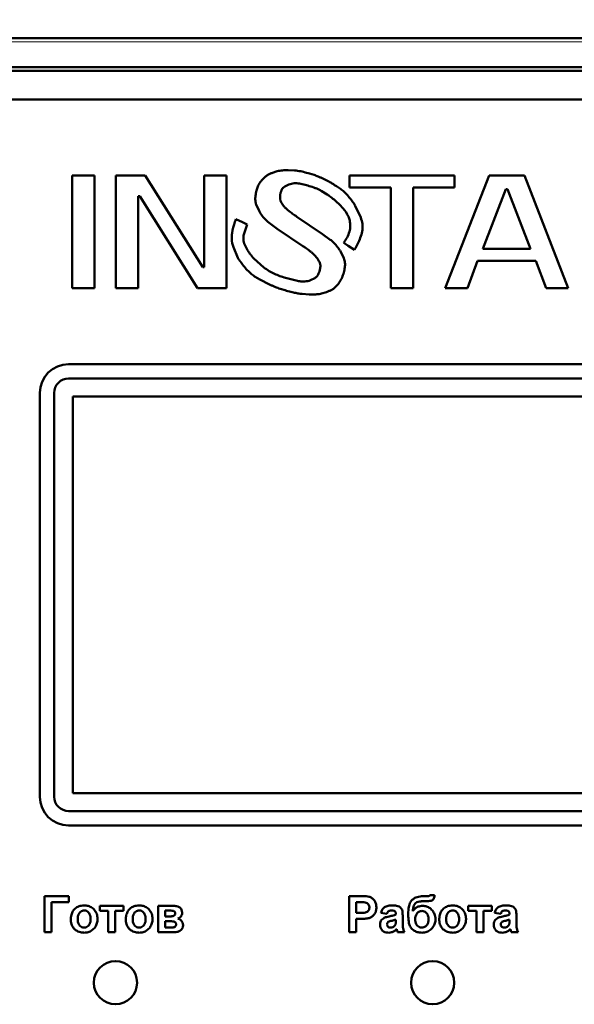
# Model space of a CAD drawing. Header units: millimetres. Extents: x 0 to 210, y 0 to 297.
# Tile 4 of 7: x 63 to 101, y 170 to 239. Entities that reach past the tile are written whole.
import ezdxf

# ---------------------------------------------------------------- set-up
doc = ezdxf.new("R2010")
doc.units = ezdxf.units.MM
doc.styles.add('SLDTEXTSTYLE0', font='TXT', dxfattribs={"width": 0.7, "bigfont": 'bigfont'})
doc.styles.add('SLDTEXTSTYLE1', font='TXT', dxfattribs={"width": 0.7})
doc.dimstyles.new('SLDDIMSTYLE0', dxfattribs={"dimtxt": 5, "dimasz": 5, "dimexe": 0, "dimexo": 0.0625, "dimgap": 1.25, "dimtad": 2, "dimdec": 1, "dimrnd": 1e-09, "dimzin": 12, "dimdsep": 46, "dimtxsty": 'SLDTEXTSTYLE1', "dimsah": 1, "dimcen": 0.09, "dimadec": 0, "dimazin": 3, "dimtfac": 1, "dimtdec": 3, "dimtofl": 0, "dimtmove": 0, "dimatfit": 3, "dimfxl": 0, "dimfrac": 2, "dimtolj": 1, "dimtzin": 12, "dimarcsym": 0})

# ---------------------------------------------------------------- blocks, each defined once
blk = doc.blocks.new('_D')
at = {"color": 7, "linetype": 'Continuous', "lineweight": 0}
for p, q in [((43.765, 230.329), (43.765, 256.32)), ((138.765, 230.329), (138.765, 256.32)), ((43.765, 255.32), (138.765, 255.32))]:
    blk.add_line(p, q, dxfattribs=at)
at = {"color": 7, "linetype": 'Continuous', "lineweight": 18}
for points in [[(43.765, 255.32), (48.765, 254.55), (48.765, 256.089)], [(138.765, 255.32), (133.765, 256.089), (133.765, 254.55)]]:
    blk.add_solid(points, dxfattribs=at)
at = {"color": 7, "linetype": 'Continuous', "lineweight": 18, "insert": (89.311, 261.765), "char_height": 5, "attachment_point": 1, "style": 'SLDTEXTSTYLE0'}
blk.add_mtext('Ш', dxfattribs=at)

msp = doc.modelspace()

# ---------------------------------------------------------------- linework, layer by layer
at = {"color": 7, "linetype": 'Continuous', "lineweight": 50}
for p, q in [((131.765, 237.319), (50.765, 237.319)), ((50.765, 235.319), (131.765, 235.319)), ((131.765, 235.069), (50.765, 235.069)), ((52.958, 233.069), (129.573, 233.069)), ((80.478, 228.095), (80.161, 227.99)), ((81.689, 228.152), (81.249, 228.171)), ((66.265, 227.811), (66.265, 219.978)), ((67.81, 227.811), (66.265, 227.811)), ((67.81, 219.978), (67.81, 227.811)), ((71.324, 227.811), (69.301, 227.811)), ((69.301, 227.811), (69.301, 219.978)), ((75.318, 221.433), (71.324, 227.811)), ((75.424, 227.811), (75.424, 221.433)), ((76.968, 227.811), (75.424, 227.811)), ((76.968, 219.978), (76.968, 227.811)), ((79.631, 227.692), (79.433, 227.489)), ((83.05, 227.836), (82.716, 227.937)), ((84.011, 227.412), (83.698, 227.568)), ((92.784, 227.811), (85.488, 227.811)), ((85.488, 227.811), (85.488, 226.972)), ((95.18, 227.811), (92.144, 219.978)), ((92.784, 226.972), (92.784, 227.811)), ((97.629, 227.811), (95.18, 227.811)), ((100.664, 219.978), (97.629, 227.811)), ((79.138, 227.027), (79.056, 226.767)), ((81.006, 227.036), (81.281, 227.171)), ((82.022, 227.239), (82.51, 227.126)), ((83.521, 226.746), (83.946, 226.492)), ((84.593, 227.049), (84.59, 227.05)), ((84.597, 227.05), (84.593, 227.049)), ((84.732, 226.968), (84.597, 227.05)), ((85.488, 226.972), (88.364, 226.972)), ((88.364, 226.972), (88.364, 219.978)), ((89.908, 219.978), (89.908, 226.972)), ((89.908, 226.972), (92.784, 226.972)), ((94.753, 222.719), (96.351, 226.86)), ((96.351, 226.86), (96.457, 226.86)), ((96.457, 226.86), (98.055, 222.719)), ((70.845, 219.978), (70.845, 226.357)), ((70.845, 226.357), (70.952, 226.357)), ((70.952, 226.357), (74.945, 219.978)), ((80.687, 226.44), (80.719, 226.588)), ((80.718, 226.048), (80.691, 226.173)), ((79.026, 225.786), (79.223, 225.347)), ((80.95, 225.662), (80.852, 225.792)), ((81.405, 225.256), (81.231, 225.395)), ((85.892, 225.706), (85.897, 225.709)), ((86.281, 224.877), (85.892, 225.706)), ((78.086, 224.56), (77.62, 224.775)), ((83.631, 223.741), (81.852, 224.937)), ((78.407, 224.394), (78.086, 224.56)), ((78.152, 223.628), (78.407, 224.394)), ((79.926, 224.51), (80.473, 224.109)), ((80.473, 224.109), (82.261, 222.91)), ((84.164, 223.349), (83.631, 223.741)), ((77.442, 222.823), (77.763, 222.101)), ((85.104, 223.12), (85.402, 222.913)), ((85.402, 222.913), (85.84, 222.638)), ((98.055, 222.719), (94.753, 222.719)), ((77.763, 222.101), (77.754, 222.094)), ((79.557, 221.419), (78.855, 222.053)), ((83.055, 222.295), (83.273, 222.034)), ((85.113, 222.056), (84.893, 222.505)), ((75.424, 221.433), (75.318, 221.433)), ((83.475, 221.518), (83.436, 221.247)), ((93.678, 219.978), (94.381, 221.88)), ((94.381, 221.88), (98.427, 221.88)), ((98.427, 221.88), (99.131, 219.978)), ((79.233, 220.613), (79.994, 220.223)), ((81.892, 220.492), (81.243, 220.648)), ((83.1, 220.686), (82.792, 220.536)), ((66.265, 219.978), (67.81, 219.978)), ((69.301, 219.978), (70.845, 219.978)), ((74.945, 219.978), (76.968, 219.978)), ((80.678, 219.946), (81.037, 219.837)), ((84.483, 220.029), (84.693, 220.25)), ((88.364, 219.978), (89.908, 219.978)), ((92.144, 219.978), (93.678, 219.978)), ((99.131, 219.978), (100.664, 219.978)), ((82.218, 219.582), (82.711, 219.551)), ((83.565, 219.613), (83.912, 219.717)), ((116.515, 214.719), (66.015, 214.719)), ((66.015, 213.719), (116.515, 213.719)), ((64.015, 212.719), (64.015, 184.719)), ((65.015, 184.719), (65.015, 212.719)), ((116.215, 212.469), (66.315, 212.469)), ((66.315, 212.469), (66.315, 184.969)), ((66.315, 184.969), (116.215, 184.969)), ((116.515, 183.719), (66.015, 183.719)), ((66.015, 182.719), (116.515, 182.719)), ((64.337, 177.819), (64.337, 175.319)), ((66.035, 177.819), (64.337, 177.819)), ((66.035, 177.403), (66.035, 177.819)), ((85.47, 177.819), (85.47, 175.319)), ((86.27, 177.819), (85.47, 177.819)), ((90.939, 177.819), (90.688, 177.819)), ((91.399, 177.883), (91.079, 177.883)), ((64.817, 177.403), (66.035, 177.403)), ((64.817, 175.319), (64.817, 177.403)), ((69.817, 177.146), (68.183, 177.146)), ((68.183, 177.146), (68.183, 176.794)), ((69.817, 176.794), (69.817, 177.146)), ((72.221, 177.146), (72.221, 175.319)), ((73.254, 177.146), (72.221, 177.146)), ((85.951, 177.403), (86.205, 177.403)), ((85.951, 176.666), (85.951, 177.403)), ((90.62, 177.467), (90.684, 177.467)), ((95.374, 177.146), (93.739, 177.146)), ((93.739, 177.146), (93.739, 176.794)), ((95.374, 176.794), (95.374, 177.146)), ((68.183, 176.794), (68.76, 176.794)), ((68.76, 176.794), (68.76, 175.319)), ((69.24, 176.794), (69.817, 176.794)), ((69.24, 175.319), (69.24, 176.794)), ((72.702, 176.409), (72.702, 176.826)), ((72.702, 176.826), (72.999, 176.826)), ((72.999, 176.409), (72.702, 176.409)), ((86.239, 176.666), (85.951, 176.666)), ((85.951, 175.319), (85.951, 176.249)), ((85.951, 176.249), (86.28, 176.249)), ((87.681, 176.666), (88.098, 176.601)), ((88.707, 176.583), (88.707, 176.537)), ((88.707, 176.185), (88.707, 176.094)), ((89.188, 175.917), (89.188, 176.478)), ((93.739, 176.794), (94.316, 176.794)), ((94.316, 176.794), (94.316, 175.319)), ((94.797, 175.319), (94.797, 176.794)), ((94.797, 176.794), (95.374, 176.794)), ((95.566, 176.666), (95.983, 176.601)), ((96.592, 176.583), (96.592, 176.537)), ((96.592, 176.185), (96.592, 176.094)), ((97.072, 175.917), (97.072, 176.478)), ((72.702, 176.089), (72.947, 176.089)), ((72.702, 175.64), (72.702, 176.089)), ((73.08, 175.64), (72.702, 175.64)), ((64.337, 175.319), (64.817, 175.319)), ((68.76, 175.319), (69.24, 175.319)), ((72.221, 175.319), (73.346, 175.319)), ((85.47, 175.319), (85.951, 175.319)), ((88.835, 175.319), (89.316, 175.319)), ((94.316, 175.319), (94.797, 175.319)), ((96.72, 175.319), (97.201, 175.319))]:
    msp.add_line(p, q, dxfattribs=at)
at = {"color": 9, "linetype": 'Continuous', "lineweight": 18}
msp.add_line((131.765, 237.069), (50.765, 237.069), dxfattribs=at)
at = {"color": 7, "linetype": 'Continuous', "lineweight": 50}
for centre in [(69.265, 171.819), (91.265, 171.819)]:
    msp.add_circle(centre, 1.5, dxfattribs=at)
for centre, radius, start, end in [((66.015, 212.719), 2, 90, 180), ((66.015, 212.719), 1, 90, 180), ((66.015, 184.719), 2, 180, 270), ((66.015, 184.719), 1, 180, 270)]:
    msp.add_arc(centre, radius, start, end, dxfattribs=at)
for points, knots in [([(81.249, 228.171), (81.183, 228.17), (81.049, 228.169), (80.854, 228.159), (80.662, 228.139), (80.54, 228.11), (80.478, 228.095)], [0, 0, 0, 0, 0.257527, 0.515096, 0.756531, 1, 1, 1, 1]), ([(82.716, 227.937), (82.652, 227.955), (82.452, 228.011), (82.18, 228.078), (81.901, 228.13), (81.76, 228.145), (81.689, 228.152)], [0, 0, 0, 0, 0.190196, 0.593736, 0.796504, 1, 1, 1, 1]), ([(79.433, 227.489), (79.39, 227.438), (79.311, 227.342), (79.207, 227.189), (79.161, 227.081), (79.138, 227.027)], [0, 0, 0, 0, 0.363146, 0.678574, 1, 1, 1, 1]), ([(80.161, 227.99), (80.099, 227.965), (79.975, 227.914), (79.792, 227.822), (79.685, 227.736), (79.631, 227.692)], [0, 0, 0, 0, 0.327175, 0.660089, 1, 1, 1, 1]), ([(83.698, 227.568), (83.637, 227.596), (83.517, 227.653), (83.348, 227.727), (83.193, 227.788), (83.098, 227.82), (83.05, 227.836)], [0, 0, 0, 0, 0.285416, 0.570856, 0.785274, 1, 1, 1, 1]), ([(84.59, 227.05), (84.536, 227.088), (84.426, 227.164), (84.275, 227.262), (84.136, 227.345), (84.052, 227.389), (84.011, 227.412)], [0, 0, 0, 0, 0.291963, 0.584536, 0.792137, 1, 1, 1, 1]), ([(79.056, 226.767), (79.04, 226.702), (78.997, 226.526), (78.952, 226.233), (78.97, 225.964), (79.015, 225.82), (79.026, 225.786)], [0, 0, 0, 0, 0.201151, 0.545743, 0.892876, 1, 1, 1, 1]), ([(80.719, 226.588), (80.737, 226.652), (80.774, 226.782), (80.871, 226.943), (80.966, 227.009), (81.006, 227.036)], [0, 0, 0, 0, 0.3672456, 0.7382692, 1, 1, 1, 1]), ([(81.281, 227.171), (81.344, 227.193), (81.471, 227.237), (81.661, 227.267), (81.847, 227.266), (81.963, 227.248), (82.022, 227.239)], [0, 0, 0, 0, 0.265723, 0.531644, 0.763776, 1, 1, 1, 1]), ([(82.51, 227.126), (82.574, 227.108), (82.779, 227.049), (83.052, 226.96), (83.324, 226.848), (83.456, 226.78), (83.521, 226.746)], [0, 0, 0, 0, 0.184609, 0.590315, 0.794694, 1, 1, 1, 1]), ([(85.61, 226.117), (85.569, 226.169), (85.444, 226.326), (85.241, 226.553), (84.995, 226.793), (84.82, 226.909), (84.732, 226.968)], [0, 0, 0, 0, 0.162764, 0.488473, 0.742304, 1, 1, 1, 1]), ([(80.691, 226.173), (80.686, 226.206), (80.678, 226.267), (80.676, 226.357), (80.683, 226.412), (80.687, 226.44)], [0, 0, 0, 0, 0.373096, 0.684236, 1, 1, 1, 1]), ([(80.852, 225.792), (80.833, 225.819), (80.798, 225.873), (80.749, 225.957), (80.729, 226.017), (80.718, 226.048)], [0, 0, 0, 0, 0.3449275, 0.669748, 1, 1, 1, 1]), ([(83.946, 226.492), (84.001, 226.453), (84.272, 226.259), (84.653, 225.946), (85.102, 225.476), (85.392, 225.077), (85.485, 224.765), (85.513, 224.671)], [0, 0, 0, 0, 0.081756, 0.409296, 0.601776, 0.879808, 1, 1, 1, 1]), ([(85.716, 225.983), (85.706, 225.996), (85.686, 226.023), (85.651, 226.068), (85.625, 226.099), (85.61, 226.117)], [0, 0, 0, 0, 0.292563, 0.585125, 1, 1, 1, 1]), ([(79.223, 225.347), (79.257, 225.289), (79.365, 225.105), (79.582, 224.805), (79.81, 224.61), (79.926, 224.51)], [0, 0, 0, 0, 0.181931, 0.584871, 1, 1, 1, 1]), ([(81.231, 225.395), (81.18, 225.438), (81.105, 225.501), (81.011, 225.59), (80.97, 225.638), (80.95, 225.662)], [0, 0, 0, 0, 0.515789, 0.757333, 1, 1, 1, 1]), ([(85.897, 225.709), (85.88, 225.738), (85.846, 225.795), (85.786, 225.887), (85.741, 225.948), (85.716, 225.983)], [0, 0, 0, 0, 0.304501, 0.609027, 1, 1, 1, 1]), ([(77.62, 224.775), (77.598, 224.712), (77.487, 224.397), (77.362, 223.945), (77.3, 223.341), (77.389, 223.017), (77.442, 222.823)], [0, 0, 0, 0, 0.099976, 0.500905, 0.701483, 1, 1, 1, 1]), ([(81.852, 224.937), (81.797, 224.974), (81.694, 225.045), (81.544, 225.15), (81.452, 225.221), (81.405, 225.256)], [0, 0, 0, 0, 0.364174, 0.681993, 1, 1, 1, 1]), ([(85.513, 224.671), (85.532, 224.544), (85.569, 224.289), (85.483, 223.736), (85.259, 223.372), (85.104, 223.12)], [0, 0, 0, 0, 0.231928, 0.468163, 1, 1, 1, 1]), ([(85.84, 222.638), (85.872, 222.697), (85.97, 222.871), (86.194, 223.318), (86.398, 223.863), (86.418, 224.46), (86.328, 224.735), (86.281, 224.877)], [0, 0, 0, 0, 0.084631, 0.253957, 0.635557, 0.811264, 1, 1, 1, 1]), ([(78.587, 222.378), (78.548, 222.433), (78.433, 222.597), (78.265, 222.886), (78.13, 223.256), (78.145, 223.51), (78.152, 223.628)], [0, 0, 0, 0, 0.147433, 0.442841, 0.740029, 1, 1, 1, 1]), ([(84.893, 222.505), (84.857, 222.561), (84.751, 222.731), (84.578, 222.96), (84.365, 223.183), (84.231, 223.294), (84.164, 223.349)], [0, 0, 0, 0, 0.178376, 0.535634, 0.766777, 1, 1, 1, 1]), ([(82.261, 222.91), (82.317, 222.873), (82.483, 222.76), (82.701, 222.605), (82.911, 222.438), (83.007, 222.343), (83.055, 222.295)], [0, 0, 0, 0, 0.198972, 0.597924, 0.798414, 1, 1, 1, 1]), ([(77.754, 222.094), (77.771, 222.065), (77.801, 222.015), (77.846, 221.945), (77.875, 221.904), (77.89, 221.883)], [0, 0, 0, 0, 0.398915, 0.699314, 1, 1, 1, 1]), ([(78.671, 222.266), (78.661, 222.28), (78.642, 222.305), (78.613, 222.342), (78.596, 222.366), (78.587, 222.378)], [0, 0, 0, 0, 0.357004, 0.67849, 1, 1, 1, 1]), ([(78.855, 222.053), (78.832, 222.078), (78.789, 222.125), (78.728, 222.195), (78.69, 222.243), (78.671, 222.266)], [0, 0, 0, 0, 0.355597, 0.677633, 1, 1, 1, 1]), ([(83.273, 222.034), (83.311, 221.979), (83.373, 221.888), (83.45, 221.73), (83.477, 221.609), (83.476, 221.531), (83.475, 221.518)], [0, 0, 0, 0, 0.3547, 0.586073, 0.930611, 1, 1, 1, 1]), ([(85.1, 221.068), (85.115, 221.133), (85.156, 221.302), (85.197, 221.582), (85.181, 221.854), (85.13, 222.006), (85.113, 222.056)], [0, 0, 0, 0, 0.199369, 0.520221, 0.843107, 1, 1, 1, 1]), ([(77.89, 221.883), (77.9, 221.87), (77.917, 221.846), (77.943, 221.811), (77.959, 221.79), (77.966, 221.779)], [0, 0, 0, 0, 0.387215, 0.6936, 1, 1, 1, 1]), ([(77.966, 221.779), (78.006, 221.726), (78.202, 221.455), (78.507, 221.11), (78.913, 220.796), (79.126, 220.674), (79.233, 220.613)], [0, 0, 0, 0, 0.1151593, 0.5775999, 0.7873978, 1, 1, 1, 1]), ([(81.243, 220.648), (81.179, 220.666), (80.859, 220.758), (80.407, 220.917), (79.909, 221.166), (79.675, 221.335), (79.557, 221.419)], [0, 0, 0, 0, 0.10718, 0.53655, 0.766669, 1, 1, 1, 1]), ([(83.436, 221.247), (83.418, 221.183), (83.377, 221.035), (83.281, 220.825), (83.156, 220.729), (83.1, 220.686)], [0, 0, 0, 0, 0.298918, 0.688431, 1, 1, 1, 1]), ([(84.693, 220.25), (84.733, 220.303), (84.846, 220.45), (84.994, 220.721), (85.064, 220.952), (85.1, 221.068)], [0, 0, 0, 0, 0.21757, 0.603056, 1, 1, 1, 1]), ([(79.994, 220.223), (80.055, 220.195), (80.176, 220.139), (80.35, 220.065), (80.517, 220), (80.624, 219.964), (80.678, 219.946)], [0, 0, 0, 0, 0.271118, 0.542254, 0.770965, 1, 1, 1, 1]), ([(82.792, 220.536), (82.728, 220.516), (82.536, 220.454), (82.227, 220.434), (81.993, 220.474), (81.892, 220.492)], [0, 0, 0, 0, 0.219746, 0.663137, 1, 1, 1, 1]), ([(83.912, 219.717), (83.974, 219.74), (84.099, 219.788), (84.258, 219.864), (84.386, 219.945), (84.451, 220.001), (84.483, 220.029)], [0, 0, 0, 0, 0.305292, 0.610849, 0.80416, 1, 1, 1, 1]), ([(81.037, 219.837), (81.101, 219.819), (81.294, 219.765), (81.586, 219.691), (81.915, 219.619), (82.117, 219.594), (82.218, 219.582)], [0, 0, 0, 0, 0.165315, 0.495981, 0.747504, 1, 1, 1, 1]), ([(82.711, 219.551), (82.778, 219.55), (82.954, 219.547), (83.185, 219.554), (83.403, 219.577), (83.511, 219.601), (83.565, 219.613)], [0, 0, 0, 0, 0.232977, 0.614177, 0.8065, 1, 1, 1, 1]), ([(86.862, 177.781), (86.796, 177.792), (86.665, 177.813), (86.466, 177.818), (86.335, 177.819), (86.27, 177.819)], [0, 0, 0, 0, 0.33792, 0.66872, 1, 1, 1, 1]), ([(87.361, 177.044), (87.358, 177.111), (87.351, 177.261), (87.271, 177.482), (87.114, 177.663), (86.965, 177.752), (86.879, 177.777), (86.862, 177.781)], [0, 0, 0, 0, 0.2095114, 0.4690708, 0.7201156, 0.9465576, 1, 1, 1, 1]), ([(90.688, 177.819), (90.621, 177.818), (90.42, 177.813), (90.138, 177.76), (89.873, 177.61), (89.698, 177.382), (89.588, 177.034), (89.578, 176.758), (89.572, 176.598)], [0, 0, 0, 0, 0.104024, 0.313787, 0.441069, 0.569088, 0.751395, 1, 1, 1, 1]), ([(90.78, 177.465), (90.847, 177.466), (90.973, 177.469), (91.13, 177.493), (91.251, 177.536), (91.327, 177.619), (91.381, 177.738), (91.393, 177.832), (91.399, 177.883)], [0, 0, 0, 0, 0.2323457, 0.4398215, 0.5537147, 0.6698962, 0.8209881, 1, 1, 1, 1]), ([(91.079, 177.883), (91.069, 177.871), (91.051, 177.845), (90.999, 177.823), (90.961, 177.821), (90.939, 177.819)], [0, 0, 0, 0, 0.291708, 0.588179, 1, 1, 1, 1]), ([(67.091, 177.178), (67.025, 177.175), (66.852, 177.166), (66.584, 177.068), (66.353, 176.865), (66.2, 176.584), (66.177, 176.376), (66.163, 176.258)], [0, 0, 0, 0, 0.137718, 0.355391, 0.573064, 0.757844, 1, 1, 1, 1]), ([(68.022, 176.238), (68.019, 176.305), (68.011, 176.474), (67.917, 176.734), (67.719, 176.975), (67.457, 177.133), (67.235, 177.176), (67.116, 177.178), (67.091, 177.178)], [0, 0, 0, 0, 0.135663, 0.343038, 0.548582, 0.75807, 0.951088, 1, 1, 1, 1]), ([(70.906, 177.178), (70.839, 177.175), (70.666, 177.166), (70.398, 177.068), (70.167, 176.865), (70.014, 176.584), (69.991, 176.376), (69.978, 176.258)], [0, 0, 0, 0, 0.1377182, 0.3553914, 0.5730641, 0.7578444, 1, 1, 1, 1]), ([(71.837, 176.238), (71.833, 176.305), (71.825, 176.474), (71.731, 176.734), (71.533, 176.975), (71.271, 177.133), (71.049, 177.176), (70.93, 177.178), (70.906, 177.178)], [0, 0, 0, 0, 0.1356631, 0.3430381, 0.5485821, 0.7580704, 0.9510884, 1, 1, 1, 1]), ([(73.888, 176.675), (73.882, 176.743), (73.873, 176.854), (73.789, 176.986), (73.67, 177.076), (73.487, 177.137), (73.339, 177.143), (73.254, 177.146)], [0, 0, 0, 0, 0.225664, 0.366559, 0.507488, 0.717323, 1, 1, 1, 1]), ([(86.205, 177.403), (86.238, 177.403), (86.305, 177.402), (86.432, 177.4), (86.525, 177.391), (86.585, 177.385)], [0, 0, 0, 0, 0.263002, 0.52604, 1, 1, 1, 1]), ([(86.88, 177.036), (86.875, 176.989), (86.867, 176.904), (86.802, 176.799), (86.714, 176.727), (86.526, 176.659), (86.363, 176.663), (86.239, 176.666)], [0, 0, 0, 0, 0.1672251, 0.2975558, 0.4279748, 0.5644108, 1, 1, 1, 1]), ([(86.585, 177.385), (86.63, 177.373), (86.721, 177.347), (86.822, 177.252), (86.874, 177.141), (86.878, 177.068), (86.88, 177.036)], [0, 0, 0, 0, 0.28064, 0.564382, 0.806921, 1, 1, 1, 1]), ([(86.803, 176.285), (86.868, 176.306), (86.996, 176.348), (87.171, 176.481), (87.303, 176.673), (87.356, 176.876), (87.36, 177), (87.361, 177.044)], [0, 0, 0, 0, 0.197698, 0.395619, 0.635391, 0.870206, 1, 1, 1, 1]), ([(88.446, 177.178), (88.379, 177.176), (88.217, 177.171), (87.992, 177.113), (87.81, 176.958), (87.723, 176.804), (87.691, 176.698), (87.681, 176.666)], [0, 0, 0, 0, 0.199112, 0.484676, 0.670105, 0.89787, 1, 1, 1, 1]), ([(89.188, 176.478), (89.186, 176.545), (89.183, 176.678), (89.16, 176.86), (89.066, 177.006), (88.933, 177.1), (88.721, 177.173), (88.554, 177.176), (88.446, 177.178)], [0, 0, 0, 0, 0.166246, 0.33334, 0.447204, 0.586985, 0.732154, 1, 1, 1, 1]), ([(89.893, 176.775), (89.895, 176.841), (89.901, 176.975), (89.942, 177.16), (90.041, 177.306), (90.184, 177.412), (90.387, 177.46), (90.538, 177.464), (90.62, 177.467)], [0, 0, 0, 0, 0.170833, 0.342689, 0.477544, 0.612291, 0.788474, 1, 1, 1, 1]), ([(90.587, 177.146), (90.52, 177.143), (90.367, 177.136), (90.14, 177.052), (89.979, 176.911), (89.913, 176.807), (89.893, 176.775)], [0, 0, 0, 0, 0.242715, 0.554839, 0.860812, 1, 1, 1, 1]), ([(91.463, 176.22), (91.46, 176.287), (91.45, 176.454), (91.346, 176.709), (91.158, 176.938), (90.919, 177.098), (90.718, 177.143), (90.608, 177.146), (90.587, 177.146)], [0, 0, 0, 0, 0.1423, 0.354009, 0.573292, 0.764241, 0.955763, 1, 1, 1, 1]), ([(90.684, 177.467), (90.692, 177.467), (90.708, 177.466), (90.74, 177.466), (90.764, 177.465), (90.78, 177.465)], [0, 0, 0, 0, 0.250004, 0.500009, 1, 1, 1, 1]), ([(92.648, 177.178), (92.581, 177.175), (92.408, 177.166), (92.14, 177.068), (91.909, 176.865), (91.756, 176.584), (91.733, 176.376), (91.72, 176.258)], [0, 0, 0, 0, 0.137718, 0.355391, 0.573064, 0.757844, 1, 1, 1, 1]), ([(93.579, 176.238), (93.576, 176.305), (93.568, 176.474), (93.473, 176.734), (93.276, 176.975), (93.013, 177.133), (92.791, 177.176), (92.672, 177.178), (92.648, 177.178)], [0, 0, 0, 0, 0.135663, 0.343038, 0.548582, 0.75807, 0.951088, 1, 1, 1, 1]), ([(96.33, 177.178), (96.264, 177.176), (96.101, 177.171), (95.877, 177.113), (95.694, 176.958), (95.608, 176.804), (95.576, 176.698), (95.566, 176.666)], [0, 0, 0, 0, 0.199112, 0.484676, 0.670105, 0.89787, 1, 1, 1, 1]), ([(97.072, 176.478), (97.071, 176.545), (97.067, 176.678), (97.044, 176.86), (96.951, 177.006), (96.817, 177.1), (96.605, 177.173), (96.438, 177.176), (96.33, 177.178)], [0, 0, 0, 0, 0.166246, 0.33334, 0.447204, 0.586985, 0.732154, 1, 1, 1, 1]), ([(66.163, 176.258), (66.166, 176.192), (66.173, 176.005), (66.253, 175.738), (66.437, 175.506), (66.686, 175.354), (66.916, 175.293), (67.064, 175.288), (67.094, 175.287)], [0, 0, 0, 0, 0.132278, 0.369199, 0.538292, 0.707501, 0.939211, 1, 1, 1, 1]), ([(66.644, 176.233), (66.647, 176.3), (66.653, 176.434), (66.718, 176.614), (66.832, 176.742), (66.961, 176.816), (67.053, 176.823), (67.094, 176.826)], [0, 0, 0, 0, 0.241133, 0.484628, 0.668592, 0.85335, 1, 1, 1, 1]), ([(67.094, 175.64), (67.039, 175.646), (66.927, 175.657), (66.797, 175.756), (66.696, 175.897), (66.65, 176.062), (66.646, 176.182), (66.644, 176.233)], [0, 0, 0, 0, 0.197612, 0.397245, 0.566614, 0.816032, 1, 1, 1, 1]), ([(67.094, 176.826), (67.15, 176.82), (67.261, 176.808), (67.392, 176.708), (67.49, 176.568), (67.536, 176.406), (67.54, 176.288), (67.542, 176.236)], [0, 0, 0, 0, 0.199714, 0.401263, 0.571167, 0.813421, 1, 1, 1, 1]), ([(67.094, 175.287), (67.161, 175.291), (67.328, 175.299), (67.583, 175.396), (67.816, 175.595), (67.974, 175.859), (68.02, 176.086), (68.022, 176.212), (68.022, 176.238)], [0, 0, 0, 0, 0.135378, 0.3364549, 0.5389429, 0.7453294, 0.9471787, 1, 1, 1, 1]), ([(67.542, 176.236), (67.539, 176.169), (67.534, 176.035), (67.47, 175.855), (67.357, 175.725), (67.229, 175.65), (67.136, 175.643), (67.094, 175.64)], [0, 0, 0, 0, 0.240516, 0.483531, 0.66681, 0.850952, 1, 1, 1, 1]), ([(69.978, 176.258), (69.98, 176.192), (69.987, 176.005), (70.067, 175.738), (70.251, 175.506), (70.5, 175.354), (70.73, 175.293), (70.878, 175.288), (70.909, 175.287)], [0, 0, 0, 0, 0.132278, 0.369199, 0.538292, 0.707501, 0.939211, 1, 1, 1, 1]), ([(70.458, 176.233), (70.461, 176.3), (70.467, 176.434), (70.532, 176.614), (70.646, 176.742), (70.775, 176.816), (70.867, 176.823), (70.908, 176.826)], [0, 0, 0, 0, 0.2411334, 0.4846276, 0.6685918, 0.8533503, 1, 1, 1, 1]), ([(70.908, 175.64), (70.853, 175.646), (70.741, 175.657), (70.611, 175.756), (70.51, 175.897), (70.464, 176.062), (70.46, 176.182), (70.458, 176.233)], [0, 0, 0, 0, 0.197612, 0.397245, 0.566614, 0.816032, 1, 1, 1, 1]), ([(70.908, 176.826), (70.964, 176.82), (71.076, 176.808), (71.206, 176.708), (71.304, 176.568), (71.35, 176.406), (71.354, 176.288), (71.356, 176.236)], [0, 0, 0, 0, 0.1997136, 0.401263, 0.571167, 0.8134213, 1, 1, 1, 1]), ([(71.356, 176.236), (71.353, 176.169), (71.348, 176.035), (71.284, 175.855), (71.172, 175.725), (71.043, 175.65), (70.95, 175.643), (70.908, 175.64)], [0, 0, 0, 0, 0.2405158, 0.4835313, 0.6668104, 0.8509523, 1, 1, 1, 1]), ([(70.909, 175.287), (70.976, 175.291), (71.142, 175.299), (71.397, 175.396), (71.63, 175.595), (71.788, 175.859), (71.834, 176.086), (71.836, 176.212), (71.837, 176.238)], [0, 0, 0, 0, 0.135378, 0.3364549, 0.5389429, 0.7453294, 0.9471787, 1, 1, 1, 1]), ([(72.999, 176.826), (73.066, 176.824), (73.162, 176.822), (73.278, 176.799), (73.342, 176.77), (73.383, 176.728), (73.404, 176.68), (73.406, 176.645), (73.407, 176.628)], [0, 0, 0, 0, 0.39324, 0.559078, 0.696821, 0.797454, 0.898342, 1, 1, 1, 1]), ([(73.407, 176.628), (73.405, 176.603), (73.402, 176.56), (73.369, 176.505), (73.317, 176.46), (73.194, 176.414), (73.082, 176.411), (72.999, 176.409)], [0, 0, 0, 0, 0.14005, 0.249383, 0.358655, 0.529628, 1, 1, 1, 1]), ([(73.582, 176.261), (73.637, 176.284), (73.738, 176.327), (73.84, 176.454), (73.883, 176.573), (73.887, 176.649), (73.888, 176.675)], [0, 0, 0, 0, 0.322025, 0.590196, 0.859352, 1, 1, 1, 1]), ([(73.952, 175.804), (73.944, 175.869), (73.93, 175.985), (73.837, 176.128), (73.718, 176.219), (73.625, 176.248), (73.582, 176.261)], [0, 0, 0, 0, 0.305046, 0.544674, 0.785478, 1, 1, 1, 1]), ([(86.28, 176.249), (86.346, 176.25), (86.467, 176.251), (86.642, 176.26), (86.75, 176.277), (86.803, 176.285)], [0, 0, 0, 0, 0.380489, 0.689463, 1, 1, 1, 1]), ([(88.256, 176.417), (88.191, 176.403), (88.05, 176.371), (87.86, 176.303), (87.719, 176.177), (87.64, 176.03), (87.619, 175.911), (87.617, 175.845), (87.617, 175.835)], [0, 0, 0, 0, 0.209674, 0.45611, 0.62433, 0.792297, 0.968452, 1, 1, 1, 1]), ([(88.098, 176.601), (88.113, 176.64), (88.137, 176.704), (88.2, 176.776), (88.286, 176.82), (88.355, 176.823), (88.397, 176.826)], [0, 0, 0, 0, 0.305481, 0.497369, 0.690436, 1, 1, 1, 1]), ([(88.186, 176.036), (88.225, 176.053), (88.309, 176.091), (88.488, 176.125), (88.621, 176.161), (88.707, 176.185)], [0, 0, 0, 0, 0.234051, 0.508172, 1, 1, 1, 1]), ([(88.707, 176.537), (88.644, 176.515), (88.538, 176.479), (88.387, 176.444), (88.3, 176.426), (88.256, 176.417)], [0, 0, 0, 0, 0.4296808, 0.7146703, 1, 1, 1, 1]), ([(88.397, 176.826), (88.466, 176.825), (88.554, 176.823), (88.646, 176.771), (88.683, 176.722), (88.704, 176.657), (88.706, 176.608), (88.707, 176.583)], [0, 0, 0, 0, 0.4409117, 0.5599399, 0.679608, 0.8356965, 1, 1, 1, 1]), ([(89.572, 176.598), (89.573, 176.531), (89.576, 176.317), (89.596, 176.008), (89.704, 175.685), (89.889, 175.477), (90.129, 175.34), (90.341, 175.291), (90.471, 175.288), (90.504, 175.287)], [0, 0, 0, 0, 0.1084378, 0.3491966, 0.5003929, 0.652655, 0.7897876, 0.9461055, 1, 1, 1, 1]), ([(90.053, 176.218), (90.057, 176.285), (90.064, 176.42), (90.148, 176.605), (90.276, 176.731), (90.408, 176.787), (90.484, 176.792), (90.516, 176.794)], [0, 0, 0, 0, 0.2446409, 0.4916566, 0.7209487, 0.8855354, 1, 1, 1, 1]), ([(90.51, 175.64), (90.455, 175.646), (90.345, 175.658), (90.212, 175.755), (90.117, 175.883), (90.061, 176.041), (90.056, 176.158), (90.053, 176.218)], [0, 0, 0, 0, 0.199565, 0.400322, 0.576132, 0.780174, 1, 1, 1, 1]), ([(90.504, 175.287), (90.571, 175.29), (90.744, 175.298), (91.011, 175.391), (91.25, 175.597), (91.417, 175.861), (91.461, 176.084), (91.463, 176.204), (91.463, 176.22)], [0, 0, 0, 0, 0.134378, 0.349496, 0.553521, 0.758171, 0.967177, 1, 1, 1, 1]), ([(90.983, 176.216), (90.979, 176.148), (90.971, 176.013), (90.89, 175.838), (90.774, 175.716), (90.644, 175.65), (90.555, 175.643), (90.51, 175.64)], [0, 0, 0, 0, 0.242101, 0.486689, 0.67857, 0.840063, 1, 1, 1, 1]), ([(90.516, 176.794), (90.571, 176.788), (90.683, 176.777), (90.826, 176.673), (90.936, 176.517), (90.979, 176.353), (90.982, 176.248), (90.983, 176.216)], [0, 0, 0, 0, 0.199338, 0.400664, 0.61964, 0.881803, 1, 1, 1, 1]), ([(91.72, 176.258), (91.722, 176.192), (91.729, 176.005), (91.809, 175.738), (91.993, 175.506), (92.242, 175.354), (92.472, 175.293), (92.62, 175.288), (92.651, 175.287)], [0, 0, 0, 0, 0.132278, 0.369199, 0.538292, 0.707501, 0.939211, 1, 1, 1, 1]), ([(92.201, 176.233), (92.203, 176.3), (92.209, 176.434), (92.274, 176.614), (92.389, 176.742), (92.517, 176.816), (92.609, 176.823), (92.65, 176.826)], [0, 0, 0, 0, 0.241133, 0.484628, 0.668592, 0.85335, 1, 1, 1, 1]), ([(92.65, 175.64), (92.595, 175.646), (92.484, 175.657), (92.353, 175.756), (92.252, 175.897), (92.206, 176.062), (92.202, 176.182), (92.201, 176.233)], [0, 0, 0, 0, 0.197612, 0.397245, 0.566614, 0.816032, 1, 1, 1, 1]), ([(92.65, 176.826), (92.706, 176.82), (92.818, 176.808), (92.948, 176.708), (93.046, 176.568), (93.092, 176.406), (93.096, 176.288), (93.098, 176.236)], [0, 0, 0, 0, 0.199714, 0.401263, 0.571167, 0.813421, 1, 1, 1, 1]), ([(93.098, 176.236), (93.095, 176.169), (93.09, 176.035), (93.026, 175.855), (92.914, 175.725), (92.785, 175.65), (92.692, 175.643), (92.65, 175.64)], [0, 0, 0, 0, 0.240516, 0.483531, 0.66681, 0.850952, 1, 1, 1, 1]), ([(92.651, 175.287), (92.718, 175.291), (92.884, 175.299), (93.139, 175.396), (93.372, 175.595), (93.53, 175.859), (93.576, 176.086), (93.578, 176.212), (93.579, 176.238)], [0, 0, 0, 0, 0.135378, 0.336455, 0.538943, 0.745329, 0.947179, 1, 1, 1, 1]), ([(96.141, 176.417), (96.076, 176.403), (95.935, 176.371), (95.744, 176.303), (95.603, 176.177), (95.525, 176.03), (95.504, 175.911), (95.502, 175.845), (95.502, 175.835)], [0, 0, 0, 0, 0.209674, 0.45611, 0.62433, 0.792297, 0.968452, 1, 1, 1, 1]), ([(95.983, 176.601), (95.998, 176.64), (96.022, 176.704), (96.085, 176.776), (96.171, 176.82), (96.24, 176.823), (96.282, 176.826)], [0, 0, 0, 0, 0.305481, 0.497369, 0.690436, 1, 1, 1, 1]), ([(96.071, 176.036), (96.109, 176.053), (96.194, 176.091), (96.372, 176.125), (96.506, 176.161), (96.592, 176.185)], [0, 0, 0, 0, 0.234051, 0.508172, 1, 1, 1, 1]), ([(96.592, 176.537), (96.528, 176.515), (96.423, 176.479), (96.271, 176.444), (96.184, 176.426), (96.141, 176.417)], [0, 0, 0, 0, 0.4296808, 0.7146703, 1, 1, 1, 1]), ([(96.282, 176.826), (96.351, 176.825), (96.438, 176.823), (96.531, 176.771), (96.568, 176.722), (96.589, 176.657), (96.591, 176.608), (96.592, 176.583)], [0, 0, 0, 0, 0.440912, 0.55994, 0.679608, 0.835696, 1, 1, 1, 1]), ([(72.947, 176.089), (73.013, 176.087), (73.138, 176.085), (73.286, 176.069), (73.385, 176.033), (73.437, 175.99), (73.467, 175.928), (73.47, 175.884), (73.471, 175.861)], [0, 0, 0, 0, 0.311207, 0.583911, 0.68923, 0.795843, 0.891598, 1, 1, 1, 1]), ([(73.471, 175.861), (73.47, 175.834), (73.467, 175.79), (73.437, 175.733), (73.388, 175.688), (73.267, 175.645), (73.159, 175.642), (73.08, 175.64)], [0, 0, 0, 0, 0.153404, 0.26067, 0.367826, 0.534662, 1, 1, 1, 1]), ([(73.346, 175.319), (73.413, 175.322), (73.548, 175.328), (73.728, 175.39), (73.858, 175.503), (73.934, 175.635), (73.95, 175.742), (73.952, 175.796), (73.952, 175.804)], [0, 0, 0, 0, 0.2296365, 0.4615683, 0.636531, 0.8118189, 0.9733287, 1, 1, 1, 1]), ([(87.617, 175.835), (87.623, 175.767), (87.634, 175.641), (87.73, 175.48), (87.862, 175.364), (88.032, 175.297), (88.153, 175.291), (88.215, 175.287)], [0, 0, 0, 0, 0.222319, 0.411804, 0.601009, 0.795937, 1, 1, 1, 1]), ([(88.098, 175.875), (88.1, 175.899), (88.105, 175.946), (88.142, 176.001), (88.174, 176.026), (88.186, 176.036)], [0, 0, 0, 0, 0.3709921, 0.7462662, 1, 1, 1, 1]), ([(88.349, 175.64), (88.315, 175.643), (88.254, 175.648), (88.178, 175.695), (88.127, 175.754), (88.101, 175.818), (88.099, 175.858), (88.098, 175.875)], [0, 0, 0, 0, 0.263878, 0.473917, 0.683179, 0.866416, 1, 1, 1, 1]), ([(88.215, 175.287), (88.282, 175.292), (88.417, 175.302), (88.611, 175.39), (88.717, 175.484), (88.773, 175.533)], [0, 0, 0, 0, 0.321929, 0.645532, 1, 1, 1, 1]), ([(88.582, 175.721), (88.558, 175.706), (88.516, 175.678), (88.438, 175.647), (88.382, 175.643), (88.349, 175.64)], [0, 0, 0, 0, 0.335472, 0.604358, 1, 1, 1, 1]), ([(88.689, 175.872), (88.684, 175.856), (88.673, 175.825), (88.639, 175.772), (88.605, 175.741), (88.582, 175.721)], [0, 0, 0, 0, 0.266084, 0.514485, 1, 1, 1, 1]), ([(88.707, 176.094), (88.707, 176.061), (88.706, 176.007), (88.702, 175.932), (88.694, 175.892), (88.689, 175.872)], [0, 0, 0, 0, 0.447478, 0.722712, 1, 1, 1, 1]), ([(88.773, 175.533), (88.774, 175.528), (88.778, 175.518), (88.783, 175.498), (88.787, 175.483), (88.79, 175.473)], [0, 0, 0, 0, 0.250122, 0.500258, 1, 1, 1, 1]), ([(89.316, 175.319), (89.285, 175.379), (89.228, 175.488), (89.189, 175.693), (89.188, 175.832), (89.188, 175.917)], [0, 0, 0, 0, 0.323762, 0.59123, 1, 1, 1, 1]), ([(95.502, 175.835), (95.508, 175.767), (95.518, 175.641), (95.614, 175.48), (95.747, 175.364), (95.917, 175.297), (96.038, 175.291), (96.1, 175.287)], [0, 0, 0, 0, 0.222319, 0.411804, 0.601009, 0.795937, 1, 1, 1, 1]), ([(95.983, 175.875), (95.985, 175.899), (95.99, 175.946), (96.027, 176.001), (96.058, 176.026), (96.071, 176.036)], [0, 0, 0, 0, 0.3709921, 0.7462662, 1, 1, 1, 1]), ([(96.233, 175.64), (96.2, 175.643), (96.139, 175.648), (96.062, 175.695), (96.012, 175.754), (95.986, 175.818), (95.984, 175.858), (95.983, 175.875)], [0, 0, 0, 0, 0.263878, 0.473917, 0.683179, 0.866416, 1, 1, 1, 1]), ([(96.1, 175.287), (96.167, 175.292), (96.302, 175.302), (96.496, 175.39), (96.602, 175.484), (96.657, 175.533)], [0, 0, 0, 0, 0.321929, 0.645532, 1, 1, 1, 1]), ([(96.466, 175.721), (96.443, 175.706), (96.401, 175.678), (96.322, 175.647), (96.267, 175.643), (96.233, 175.64)], [0, 0, 0, 0, 0.335472, 0.604358, 1, 1, 1, 1]), ([(96.574, 175.872), (96.569, 175.856), (96.558, 175.825), (96.524, 175.772), (96.489, 175.741), (96.466, 175.721)], [0, 0, 0, 0, 0.266084, 0.514485, 1, 1, 1, 1]), ([(96.592, 176.094), (96.591, 176.061), (96.591, 176.007), (96.586, 175.932), (96.578, 175.892), (96.574, 175.872)], [0, 0, 0, 0, 0.447478, 0.722712, 1, 1, 1, 1]), ([(96.657, 175.533), (96.659, 175.528), (96.662, 175.518), (96.668, 175.498), (96.672, 175.483), (96.674, 175.473)], [0, 0, 0, 0, 0.250122, 0.500258, 1, 1, 1, 1]), ([(97.201, 175.319), (97.169, 175.379), (97.112, 175.488), (97.074, 175.693), (97.073, 175.832), (97.072, 175.917)], [0, 0, 0, 0, 0.3237624, 0.5912299, 1, 1, 1, 1]), ([(88.79, 175.473), (88.794, 175.457), (88.803, 175.423), (88.818, 175.371), (88.829, 175.337), (88.835, 175.319)], [0, 0, 0, 0, 0.3126759, 0.6562017, 1, 1, 1, 1]), ([(96.674, 175.473), (96.679, 175.457), (96.688, 175.423), (96.702, 175.371), (96.714, 175.337), (96.72, 175.319)], [0, 0, 0, 0, 0.312676, 0.656202, 1, 1, 1, 1])]:
    msp.add_open_spline(points, degree=3, knots=knots, dxfattribs=at)

# ---------------------------------------------------------------- dimensions: what is measured, and where the dimension line sits
at = {"color": 7, "linetype": 'Continuous', "lineweight": 18}
dim = msp.add_linear_dim(base=(138.765, 255.32), p1=(43.765, 230.319), p2=(138.765, 230.319), text='Ш', dimstyle='SLDDIMSTYLE0', dxfattribs=at)
dim.commit()
dim.dimension.update_dxf_attribs({"geometry": '_D', "text_midpoint": (91.265, 255.32), "dimtype": 160})

doc.saveas('drawing.dxf')
